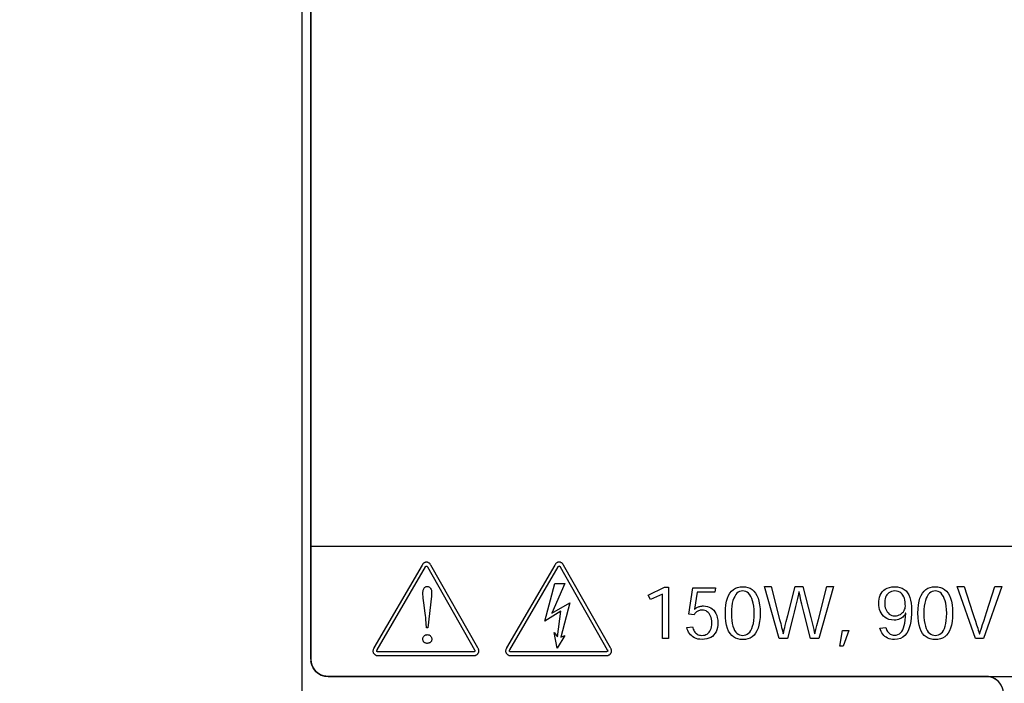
# Model space of a CAD drawing. Header units: inches. Extents: x 0.2 to 16.8, y 0.1 to 10.8.
# Tile 3 of 36: x 2.98 to 4.117, y 3.761 to 4.527. Entities that reach past the tile are written whole.
import ezdxf

# ---------------------------------------------------------------- set-up
doc = ezdxf.new("R2010")
doc.units = ezdxf.units.IN
doc.header["$LTSCALE"] = 0.935
doc.header["$MEASUREMENT"] = 0
doc.layers.get('0').update_dxf_attribs({"linetype": 'CONTINUOUS'})
doc.layers.add('DIMENSIONS', color=7, linetype='CONTINUOUS')
doc.styles.get("Standard").update_dxf_attribs({"font": 'txt', "width": 0.8})
doc.dimstyles.new('DIMSTYLE_1', dxfattribs={"dimtxt": 0.125, "dimasz": 0.18, "dimexe": 0.18, "dimexo": 0.0625, "dimgap": 0.09, "dimtad": 0, "dimtih": 1, "dimtoh": 1, "dimdec": 3, "dimzin": 4, "dimdsep": 46, "dimtxsty": 'STANDARD', "dimblk": '_FILLED', "dimblk1": '_FILLED', "dimblk2": '_FILLED', "dimcen": 0.09, "dimadec": 0, "dimazin": 0, "dimtp": 0.001, "dimtm": 0.001, "dimtfac": 1, "dimtdec": 3, "dimtofl": 0, "dimtmove": 0, "dimatfit": 3, "dimldrblk": '_FILLED', "dimfxl": 1, "dimtolj": 1, "dimtzin": 4, "dimarcsym": 0})

# ---------------------------------------------------------------- blocks, each defined once
blk = doc.blocks.new('*D7')
at = {"layer": 'DIMENSIONS', "color": 2, "linetype": 'CONTINUOUS'}
blk.add_line((3.3386, 2.9354), (2.6188, 2.9354), dxfattribs=at)
at = {"layer": 'DIMENSIONS', "color": 2, "linetype": 'CONTINUOUS', "width": 0.8}
for s, p in [('[', (1.7563, 2.8729)), (']', (2.4563, 2.8729)), ('2X -', (0.7313, 2.8729)), ('4.821', (1.1313, 2.8729)), ('122.45', (1.8563, 2.8729))]:
    blk.add_text(s, height=0.125, dxfattribs=at).set_placement(p)
blk = doc.blocks.new('_FILLED')
at = {"color": 0, "linetype": 'BYBLOCK'}
blk.add_solid([(0, 0), (-1, 0.1736), (-1, -0.1736)], dxfattribs=at)

msp = doc.modelspace()

# ---------------------------------------------------------------- linework, layer by layer
at = {"color": 7, "linetype": 'CONTINUOUS'}
for p, q in [((3.3063, 2.7364), (3.3063, 7.8784)), ((3.3163, 7.8484), (3.3163, 3.7884)), ((3.3164, 3.7884), (3.3164, 7.8484)), ((4.4164, 3.9184), (3.3164, 3.9184)), ((3.4481, 3.8999), (3.4476, 3.8997)), ((3.4486, 3.9001), (3.4481, 3.8999)), ((3.449, 3.9002), (3.4486, 3.9001)), ((3.4495, 3.9003), (3.449, 3.9002)), ((3.45, 3.9003), (3.4495, 3.9003)), ((3.4505, 3.9003), (3.45, 3.9003)), ((3.451, 3.9002), (3.4505, 3.9003)), ((3.4515, 3.9001), (3.451, 3.9002)), ((3.452, 3.8999), (3.4515, 3.9001)), ((3.4524, 3.8997), (3.452, 3.8999)), ((3.6008, 3.8998), (3.6004, 3.8995)), ((3.6013, 3.9), (3.6008, 3.8998)), ((3.6018, 3.9002), (3.6013, 3.9)), ((3.6022, 3.9003), (3.6018, 3.9002)), ((3.6027, 3.9004), (3.6022, 3.9003)), ((3.6032, 3.9004), (3.6027, 3.9004)), ((3.6037, 3.9004), (3.6032, 3.9004)), ((3.6042, 3.9003), (3.6037, 3.9004)), ((3.6047, 3.9002), (3.6042, 3.9003)), ((3.6052, 3.9), (3.6047, 3.9002)), ((3.6056, 3.8997), (3.6052, 3.9)), ((3.6061, 3.8995), (3.6056, 3.8997)), ((3.4449, 3.8969), (3.3893, 3.8013)), ((3.3931, 3.7991), (3.4487, 3.8948)), ((3.4452, 3.8975), (3.4449, 3.8969)), ((3.4456, 3.8979), (3.4452, 3.8975)), ((3.4459, 3.8984), (3.4456, 3.8979)), ((3.4463, 3.8988), (3.4459, 3.8984)), ((3.4467, 3.8991), (3.4463, 3.8988)), ((3.4472, 3.8995), (3.4467, 3.8991)), ((3.4476, 3.8997), (3.4472, 3.8995)), ((3.4487, 3.8948), (3.4488, 3.8949)), ((3.4488, 3.8949), (3.4489, 3.8951)), ((3.4489, 3.8951), (3.4491, 3.8953)), ((3.4491, 3.8953), (3.4492, 3.8954)), ((3.4492, 3.8954), (3.4493, 3.8955)), ((3.4493, 3.8955), (3.4494, 3.8956)), ((3.4494, 3.8956), (3.4495, 3.8957)), ((3.4495, 3.8957), (3.4496, 3.8958)), ((3.4496, 3.8958), (3.4497, 3.8959)), ((3.4497, 3.8959), (3.4498, 3.8959)), ((3.4498, 3.8959), (3.4499, 3.8959)), ((3.4499, 3.8959), (3.45, 3.8959)), ((3.45, 3.8959), (3.4501, 3.8959)), ((3.4501, 3.8959), (3.4502, 3.8959)), ((3.4502, 3.8959), (3.4503, 3.8959)), ((3.4503, 3.8959), (3.4504, 3.8958)), ((3.4504, 3.8958), (3.4505, 3.8957)), ((3.4505, 3.8957), (3.4506, 3.8956)), ((3.4506, 3.8956), (3.4507, 3.8955)), ((3.4507, 3.8955), (3.4508, 3.8954)), ((3.4508, 3.8954), (3.4509, 3.8953)), ((3.4509, 3.8953), (3.451, 3.8951)), ((3.451, 3.8951), (3.4511, 3.8949)), ((3.4511, 3.8949), (3.4513, 3.8948)), ((3.4513, 3.8948), (3.5056, 3.7991)), ((3.4529, 3.8994), (3.4524, 3.8997)), ((3.4533, 3.8991), (3.4529, 3.8994)), ((3.4537, 3.8987), (3.4533, 3.8991)), ((3.4541, 3.8984), (3.4537, 3.8987)), ((3.4544, 3.8979), (3.4541, 3.8984)), ((3.4548, 3.8974), (3.4544, 3.8979)), ((3.4551, 3.8969), (3.4548, 3.8974)), ((3.5094, 3.8013), (3.4551, 3.8969)), ((3.5981, 3.897), (3.5424, 3.8013)), ((3.5463, 3.7991), (3.6019, 3.8948)), ((3.5984, 3.8975), (3.5981, 3.897)), ((3.5988, 3.898), (3.5984, 3.8975)), ((3.5991, 3.8984), (3.5988, 3.898)), ((3.5995, 3.8988), (3.5991, 3.8984)), ((3.5999, 3.8992), (3.5995, 3.8988)), ((3.6004, 3.8995), (3.5999, 3.8992)), ((3.6019, 3.8948), (3.6021, 3.8952)), ((3.6021, 3.8952), (3.6023, 3.8953)), ((3.6023, 3.8953), (3.6024, 3.8955)), ((3.6024, 3.8955), (3.6025, 3.8956)), ((3.6025, 3.8956), (3.6026, 3.8957)), ((3.6026, 3.8957), (3.6027, 3.8958)), ((3.6027, 3.8958), (3.6028, 3.8959)), ((3.6028, 3.8959), (3.6029, 3.8959)), ((3.6029, 3.8959), (3.603, 3.8959)), ((3.603, 3.8959), (3.6031, 3.896)), ((3.6031, 3.896), (3.6033, 3.896)), ((3.6033, 3.896), (3.6034, 3.8959)), ((3.6034, 3.8959), (3.6035, 3.8959)), ((3.6035, 3.8959), (3.6036, 3.8959)), ((3.6036, 3.8959), (3.6037, 3.8958)), ((3.6037, 3.8958), (3.6038, 3.8957)), ((3.6038, 3.8957), (3.6039, 3.8956)), ((3.6039, 3.8956), (3.604, 3.8955)), ((3.604, 3.8955), (3.6041, 3.8953)), ((3.6041, 3.8953), (3.6042, 3.8952)), ((3.6042, 3.8952), (3.6045, 3.8948)), ((3.6045, 3.8948), (3.6588, 3.7992)), ((3.6065, 3.8992), (3.6061, 3.8995)), ((3.6069, 3.8988), (3.6065, 3.8992)), ((3.6073, 3.8984), (3.6069, 3.8988)), ((3.6076, 3.898), (3.6073, 3.8984)), ((3.608, 3.8975), (3.6076, 3.898)), ((3.6083, 3.897), (3.608, 3.8975)), ((3.6626, 3.8014), (3.6083, 3.897)), ((3.4458, 3.8651), (3.4459, 3.8661)), ((3.4459, 3.8661), (3.446, 3.867)), ((3.446, 3.867), (3.4462, 3.8679)), ((3.4462, 3.8679), (3.4464, 3.8688)), ((3.4464, 3.8688), (3.4468, 3.8696)), ((3.4468, 3.8696), (3.4472, 3.8703)), ((3.4472, 3.8703), (3.4477, 3.871)), ((3.4477, 3.871), (3.4483, 3.8715)), ((3.4483, 3.8715), (3.449, 3.8719)), ((3.449, 3.8719), (3.4498, 3.8721)), ((3.4498, 3.8721), (3.4507, 3.8722)), ((3.4507, 3.8722), (3.4518, 3.8721)), ((3.4518, 3.8721), (3.4528, 3.8718)), ((3.4528, 3.8718), (3.4536, 3.8714)), ((3.4536, 3.8714), (3.4543, 3.8707)), ((3.4543, 3.8707), (3.4548, 3.8699)), ((3.4548, 3.8699), (3.4553, 3.869)), ((3.4553, 3.869), (3.4556, 3.8679)), ((3.4556, 3.8679), (3.4558, 3.8667)), ((3.4558, 3.8667), (3.4559, 3.8654)), ((3.5865, 3.8324), (3.598, 3.8756)), ((3.6096, 3.8756), (3.5948, 3.8413)), ((3.598, 3.8756), (3.6096, 3.8756)), ((3.7061, 3.8622), (3.7249, 3.8714)), ((3.7249, 3.8714), (3.7293, 3.8714)), ((3.7293, 3.8714), (3.7293, 3.8122)), ((3.753, 3.8404), (3.7574, 3.8709)), ((3.7574, 3.8709), (3.7837, 3.8709)), ((3.7837, 3.8709), (3.7829, 3.8656)), ((3.8004, 3.8647), (3.8023, 3.867)), ((3.8023, 3.867), (3.8044, 3.8688)), ((3.8044, 3.8688), (3.8067, 3.8702)), ((3.8067, 3.8702), (3.8093, 3.8712)), ((3.8093, 3.8712), (3.8121, 3.8718)), ((3.8116, 3.8665), (3.81, 3.8656)), ((3.8133, 3.867), (3.8116, 3.8665)), ((3.8121, 3.8718), (3.8152, 3.872)), ((3.8151, 3.8671), (3.8133, 3.867)), ((3.8152, 3.8671), (3.8151, 3.8671)), ((3.8152, 3.872), (3.8182, 3.8718)), ((3.8169, 3.867), (3.8152, 3.8671)), ((3.8186, 3.8664), (3.8169, 3.867)), ((3.8182, 3.8718), (3.821, 3.8712)), ((3.8203, 3.8656), (3.8186, 3.8664)), ((3.821, 3.8712), (3.8236, 3.8702)), ((3.8236, 3.8702), (3.826, 3.8688)), ((3.826, 3.8688), (3.8281, 3.8669)), ((3.8281, 3.8669), (3.8299, 3.8646)), ((3.8401, 3.8723), (3.8479, 3.8723)), ((3.8574, 3.8122), (3.8401, 3.8723)), ((3.8479, 3.8723), (3.8578, 3.8341)), ((3.8671, 3.8387), (3.8756, 3.8723)), ((3.8756, 3.8723), (3.8847, 3.8723)), ((3.88, 3.866), (3.8795, 3.8635)), ((3.8802, 3.866), (3.88, 3.866)), ((3.8813, 3.861), (3.8802, 3.866)), ((3.8847, 3.8723), (3.8938, 3.8363)), ((3.9025, 3.8341), (3.9123, 3.8723)), ((3.9201, 3.8723), (3.9029, 3.8122)), ((3.9123, 3.8723), (3.9201, 3.8723)), ((3.975, 3.8643), (3.9763, 3.8662)), ((3.9763, 3.8662), (3.9779, 3.8679)), ((3.9779, 3.8679), (3.9798, 3.8693)), ((3.9798, 3.8693), (3.982, 3.8704)), ((3.982, 3.8704), (3.9845, 3.8713)), ((3.9854, 3.8659), (3.984, 3.8651)), ((3.9845, 3.8713), (3.9873, 3.8718)), ((3.9869, 3.8666), (3.9854, 3.8659)), ((3.9887, 3.867), (3.9869, 3.8666)), ((3.9873, 3.8718), (3.9905, 3.872)), ((3.9908, 3.8671), (3.9887, 3.867)), ((3.9905, 3.872), (3.9938, 3.8718)), ((3.9929, 3.867), (3.9908, 3.8671)), ((3.9947, 3.8665), (3.9929, 3.867)), ((3.9938, 3.8718), (3.9967, 3.8712)), ((3.9964, 3.8658), (3.9947, 3.8665)), ((3.9979, 3.8649), (3.9964, 3.8658)), ((3.9967, 3.8712), (3.9994, 3.8702)), ((3.9994, 3.8702), (4.0017, 3.8689)), ((4.0017, 3.8689), (4.0037, 3.8671)), ((4.0037, 3.8671), (4.0055, 3.865)), ((4.0227, 3.8647), (4.0246, 3.867)), ((4.0246, 3.867), (4.0267, 3.8688)), ((4.0267, 3.8688), (4.029, 3.8702)), ((4.029, 3.8702), (4.0316, 3.8712)), ((4.0316, 3.8712), (4.0344, 3.8718)), ((4.034, 3.8665), (4.0324, 3.8656)), ((4.0357, 3.867), (4.034, 3.8665)), ((4.0344, 3.8718), (4.0375, 3.872)), ((4.0374, 3.8671), (4.0357, 3.867)), ((4.0375, 3.8671), (4.0374, 3.8671)), ((4.0375, 3.872), (4.0405, 3.8718)), ((4.0393, 3.867), (4.0375, 3.8671)), ((4.041, 3.8664), (4.0393, 3.867)), ((4.0405, 3.8718), (4.0434, 3.8712)), ((4.0426, 3.8656), (4.041, 3.8664)), ((4.0434, 3.8712), (4.046, 3.8702)), ((4.046, 3.8702), (4.0483, 3.8688)), ((4.0483, 3.8688), (4.0504, 3.8669)), ((4.0504, 3.8669), (4.0523, 3.8646)), ((4.0627, 3.8723), (4.0708, 3.8723)), ((4.0839, 3.8122), (4.0627, 3.8723)), ((4.0708, 3.8723), (4.0805, 3.8423)), ((4.1145, 3.8723), (4.0933, 3.8122)), ((4.0967, 3.8424), (4.1064, 3.8723)), ((4.1064, 3.8723), (4.1145, 3.8723)), ((3.4458, 3.8642), (3.4458, 3.8651)), ((3.4458, 3.8628), (3.4458, 3.8642)), ((3.446, 3.861), (3.4458, 3.8628)), ((3.4462, 3.8587), (3.446, 3.861)), ((3.4465, 3.8561), (3.4462, 3.8587)), ((3.4469, 3.8533), (3.4465, 3.8561)), ((3.4557, 3.861), (3.4514, 3.8244)), ((3.4559, 3.8626), (3.4557, 3.861)), ((3.4559, 3.8654), (3.4559, 3.864)), ((3.4559, 3.864), (3.4559, 3.8626)), ((3.7086, 3.8571), (3.7061, 3.8622)), ((3.7224, 3.8635), (3.7086, 3.8571)), ((3.7224, 3.8122), (3.7224, 3.8635)), ((3.7624, 3.8656), (3.7595, 3.8461)), ((3.7829, 3.8656), (3.7624, 3.8656)), ((3.7957, 3.8512), (3.7965, 3.8552)), ((3.7965, 3.8552), (3.7975, 3.8588)), ((3.7975, 3.8588), (3.7988, 3.862)), ((3.7988, 3.862), (3.8004, 3.8647)), ((3.8038, 3.856), (3.803, 3.853)), ((3.8047, 3.8587), (3.8038, 3.856)), ((3.8059, 3.8609), (3.8047, 3.8587)), ((3.8071, 3.8629), (3.8059, 3.8609)), ((3.8085, 3.8644), (3.8071, 3.8629)), ((3.81, 3.8656), (3.8085, 3.8644)), ((3.8218, 3.8644), (3.8203, 3.8656)), ((3.8232, 3.8628), (3.8218, 3.8644)), ((3.8245, 3.8609), (3.8232, 3.8628)), ((3.8256, 3.8586), (3.8245, 3.8609)), ((3.8265, 3.8559), (3.8256, 3.8586)), ((3.8273, 3.8529), (3.8265, 3.8559)), ((3.8299, 3.8646), (3.8315, 3.8619)), ((3.8315, 3.8619), (3.8328, 3.8588)), ((3.8328, 3.8588), (3.8339, 3.8552)), ((3.8339, 3.8552), (3.8346, 3.8511)), ((3.8784, 3.8586), (3.8773, 3.8538)), ((3.8795, 3.8635), (3.8784, 3.8586)), ((3.8824, 3.8563), (3.8813, 3.861)), ((3.8835, 3.8517), (3.8824, 3.8563)), ((3.9722, 3.8526), (3.9723, 3.8552)), ((3.9723, 3.8552), (3.9727, 3.8576)), ((3.9727, 3.8576), (3.9732, 3.86)), ((3.9732, 3.86), (3.974, 3.8623)), ((3.974, 3.8623), (3.975, 3.8643)), ((3.9792, 3.8547), (3.9791, 3.8529)), ((3.9794, 3.8565), (3.9792, 3.8547)), ((3.9797, 3.8582), (3.9794, 3.8565)), ((3.9802, 3.8598), (3.9797, 3.8582)), ((3.9809, 3.8614), (3.9802, 3.8598)), ((3.9817, 3.8628), (3.9809, 3.8614)), ((3.9828, 3.864), (3.9817, 3.8628)), ((3.984, 3.8651), (3.9828, 3.864)), ((3.9991, 3.8636), (3.9979, 3.8649)), ((4.0002, 3.8622), (3.9991, 3.8636)), ((4.0011, 3.8605), (4.0002, 3.8622)), ((4.0018, 3.8587), (4.0011, 3.8605)), ((4.0023, 3.8566), (4.0018, 3.8587)), ((4.0027, 3.8544), (4.0023, 3.8566)), ((4.0029, 3.852), (4.0027, 3.8544)), ((4.0055, 3.865), (4.0069, 3.8626)), ((4.0069, 3.8626), (4.0081, 3.8597)), ((4.0081, 3.8597), (4.009, 3.8565)), ((4.009, 3.8565), (4.0096, 3.853)), ((4.0181, 3.8512), (4.0188, 3.8552)), ((4.0188, 3.8552), (4.0198, 3.8588)), ((4.0198, 3.8588), (4.0212, 3.862)), ((4.0212, 3.862), (4.0227, 3.8647)), ((4.0261, 3.856), (4.0254, 3.853)), ((4.0271, 3.8587), (4.0261, 3.856)), ((4.0282, 3.8609), (4.0271, 3.8587)), ((4.0294, 3.8629), (4.0282, 3.8609)), ((4.0308, 3.8644), (4.0294, 3.8629)), ((4.0324, 3.8656), (4.0308, 3.8644)), ((4.0441, 3.8644), (4.0426, 3.8656)), ((4.0455, 3.8628), (4.0441, 3.8644)), ((4.0468, 3.8609), (4.0455, 3.8628)), ((4.0479, 3.8586), (4.0468, 3.8609)), ((4.0489, 3.8559), (4.0479, 3.8586)), ((4.0496, 3.8529), (4.0489, 3.8559)), ((4.0523, 3.8646), (4.0539, 3.8619)), ((4.0539, 3.8619), (4.0552, 3.8588)), ((4.0552, 3.8588), (4.0562, 3.8552)), ((4.0562, 3.8552), (4.0569, 3.8511)), ((3.4485, 3.8415), (3.4469, 3.8533)), ((3.6052, 3.8437), (3.5865, 3.8324)), ((3.5948, 3.8413), (3.6156, 3.8534)), ((3.6012, 3.8141), (3.6052, 3.8437)), ((3.6156, 3.8534), (3.6052, 3.8138)), ((3.7595, 3.8461), (3.7597, 3.8461)), ((3.7597, 3.8461), (3.7603, 3.8466)), ((3.7603, 3.8466), (3.7609, 3.8471)), ((3.7609, 3.8471), (3.7616, 3.8475)), ((3.7618, 3.8429), (3.7611, 3.8423)), ((3.7616, 3.8475), (3.7623, 3.848)), ((3.7626, 3.8435), (3.7618, 3.8429)), ((3.7623, 3.848), (3.7631, 3.8484)), ((3.7634, 3.8439), (3.7626, 3.8435)), ((3.7631, 3.8484), (3.7639, 3.8487)), ((3.7642, 3.8443), (3.7634, 3.8439)), ((3.7639, 3.8487), (3.7648, 3.849)), ((3.7652, 3.8446), (3.7642, 3.8443)), ((3.7648, 3.849), (3.7657, 3.8493)), ((3.7661, 3.8448), (3.7652, 3.8446)), ((3.7657, 3.8493), (3.7667, 3.8495)), ((3.7672, 3.845), (3.7661, 3.8448)), ((3.7667, 3.8495), (3.7678, 3.8497)), ((3.7683, 3.845), (3.7672, 3.845)), ((3.7678, 3.8497), (3.7688, 3.8498)), ((3.7699, 3.8449), (3.7683, 3.845)), ((3.7688, 3.8498), (3.77, 3.8498)), ((3.7714, 3.8446), (3.7699, 3.8449)), ((3.77, 3.8498), (3.7722, 3.8497)), ((3.7728, 3.844), (3.7714, 3.8446)), ((3.7722, 3.8497), (3.7743, 3.8493)), ((3.7742, 3.8432), (3.7728, 3.844)), ((3.7753, 3.8423), (3.7742, 3.8432)), ((3.7743, 3.8493), (3.7764, 3.8486)), ((3.7764, 3.8486), (3.7783, 3.8476)), ((3.7783, 3.8476), (3.78, 3.8464)), ((3.78, 3.8464), (3.7816, 3.8449)), ((3.7816, 3.8449), (3.783, 3.8431)), ((3.783, 3.8431), (3.7842, 3.8411)), ((3.7951, 3.8416), (3.7953, 3.8466)), ((3.7953, 3.8466), (3.7957, 3.8512)), ((3.8021, 3.8457), (3.802, 3.8415)), ((3.8025, 3.8495), (3.8021, 3.8457)), ((3.803, 3.853), (3.8025, 3.8495)), ((3.8279, 3.8495), (3.8273, 3.8529)), ((3.8282, 3.8457), (3.8279, 3.8495)), ((3.8284, 3.8415), (3.8282, 3.8457)), ((3.8346, 3.8511), (3.8351, 3.8466)), ((3.8351, 3.8466), (3.8352, 3.8415)), ((3.8762, 3.8493), (3.8746, 3.8426)), ((3.8773, 3.8538), (3.8762, 3.8493)), ((3.8846, 3.8472), (3.8835, 3.8517)), ((3.8856, 3.8428), (3.8846, 3.8472)), ((3.9723, 3.8504), (3.9722, 3.8526)), ((3.9726, 3.8482), (3.9723, 3.8504)), ((3.9731, 3.8459), (3.9726, 3.8482)), ((3.9739, 3.8438), (3.9731, 3.8459)), ((3.9749, 3.8417), (3.9739, 3.8438)), ((3.9791, 3.8529), (3.9792, 3.8511)), ((3.9792, 3.8511), (3.9794, 3.8494)), ((3.9794, 3.8494), (3.9798, 3.8477)), ((3.9798, 3.8477), (3.9803, 3.846)), ((3.9803, 3.846), (3.981, 3.8444)), ((3.981, 3.8444), (3.9819, 3.843)), ((3.9819, 3.843), (3.983, 3.8417)), ((3.9997, 3.8421), (4.0007, 3.8432)), ((4.0007, 3.8432), (4.0015, 3.8444)), ((4.0015, 3.8444), (4.0021, 3.8457)), ((4.0021, 3.8457), (4.0026, 3.8469)), ((4.0026, 3.8469), (4.0029, 3.8482)), ((4.003, 3.8495), (4.0029, 3.852)), ((4.0029, 3.8482), (4.003, 3.8494)), ((4.003, 3.8494), (4.003, 3.8495)), ((4.0096, 3.853), (4.01, 3.8491)), ((4.01, 3.8491), (4.0101, 3.8448)), ((4.0101, 3.8448), (4.01, 3.8404)), ((4.0175, 3.8416), (4.0176, 3.8466)), ((4.0176, 3.8466), (4.0181, 3.8512)), ((4.0244, 3.8457), (4.0243, 3.8415)), ((4.0248, 3.8495), (4.0244, 3.8457)), ((4.0254, 3.853), (4.0248, 3.8495)), ((4.0502, 3.8495), (4.0496, 3.8529)), ((4.0506, 3.8457), (4.0502, 3.8495)), ((4.0507, 3.8415), (4.0506, 3.8457)), ((4.0569, 3.8511), (4.0574, 3.8466)), ((4.0574, 3.8466), (4.0575, 3.8415)), ((3.4488, 3.8389), (3.4485, 3.8415)), ((3.4491, 3.8366), (3.4488, 3.8389)), ((3.4493, 3.8347), (3.4491, 3.8366)), ((3.4501, 3.8244), (3.4493, 3.8347)), ((3.7589, 3.8395), (3.753, 3.8404)), ((3.7594, 3.8403), (3.7589, 3.8395)), ((3.7599, 3.841), (3.7594, 3.8403)), ((3.7605, 3.8417), (3.7599, 3.841)), ((3.7611, 3.8423), (3.7605, 3.8417)), ((3.7764, 3.8411), (3.7753, 3.8423)), ((3.7773, 3.8397), (3.7764, 3.8411)), ((3.7781, 3.8382), (3.7773, 3.8397)), ((3.7787, 3.8365), (3.7781, 3.8382)), ((3.7792, 3.8346), (3.7787, 3.8365)), ((3.7795, 3.8325), (3.7792, 3.8346)), ((3.7796, 3.8303), (3.7795, 3.8325)), ((3.7842, 3.8411), (3.7851, 3.8388)), ((3.7851, 3.8388), (3.7858, 3.8363)), ((3.7858, 3.8363), (3.7863, 3.8336)), ((3.7863, 3.8336), (3.7864, 3.8306)), ((3.7951, 3.8415), (3.7951, 3.8416)), ((3.7953, 3.8363), (3.7951, 3.8415)), ((3.7957, 3.8317), (3.7953, 3.8363)), ((3.7965, 3.8275), (3.7957, 3.8317)), ((3.802, 3.8415), (3.8021, 3.837)), ((3.8021, 3.837), (3.8024, 3.8329)), ((3.8024, 3.8329), (3.803, 3.8294)), ((3.8274, 3.8294), (3.8279, 3.833)), ((3.8279, 3.833), (3.8282, 3.837)), ((3.8282, 3.837), (3.8284, 3.8415)), ((3.8346, 3.8319), (3.8339, 3.8277)), ((3.8351, 3.8364), (3.8346, 3.8319)), ((3.8352, 3.8415), (3.8351, 3.8364)), ((3.8578, 3.8341), (3.859, 3.8296)), ((3.8642, 3.8273), (3.8654, 3.832)), ((3.8654, 3.832), (3.8671, 3.8387)), ((3.8735, 3.8382), (3.867, 3.8122)), ((3.8746, 3.8426), (3.8735, 3.8382)), ((3.8933, 3.8122), (3.8856, 3.8428)), ((3.8938, 3.8363), (3.8949, 3.8318)), ((3.8949, 3.8318), (3.8961, 3.8272)), ((3.9008, 3.8273), (3.9025, 3.8341)), ((3.9761, 3.8398), (3.9749, 3.8417)), ((3.9777, 3.838), (3.9761, 3.8398)), ((3.9795, 3.8365), (3.9777, 3.838)), ((3.9816, 3.8352), (3.9795, 3.8365)), ((3.984, 3.8343), (3.9816, 3.8352)), ((3.983, 3.8417), (3.9842, 3.8405)), ((3.9868, 3.8337), (3.984, 3.8343)), ((3.9842, 3.8405), (3.9856, 3.8396)), ((3.9856, 3.8396), (3.9872, 3.8389)), ((3.9899, 3.8335), (3.9868, 3.8337)), ((3.9872, 3.8389), (3.989, 3.8385)), ((3.989, 3.8385), (3.9909, 3.8383)), ((3.9918, 3.8336), (3.9899, 3.8335)), ((3.9909, 3.8383), (3.9927, 3.8385)), ((3.9935, 3.8338), (3.9918, 3.8336)), ((3.9927, 3.8385), (3.9944, 3.8388)), ((3.9951, 3.8343), (3.9935, 3.8338)), ((3.9944, 3.8388), (3.9959, 3.8394)), ((3.9966, 3.8348), (3.9951, 3.8343)), ((3.9959, 3.8394), (3.9973, 3.8401)), ((3.9979, 3.8355), (3.9966, 3.8348)), ((3.9973, 3.8401), (3.9986, 3.841)), ((3.999, 3.8362), (3.9979, 3.8355)), ((3.9986, 3.841), (3.9997, 3.8421)), ((4, 3.837), (3.999, 3.8362)), ((4.0009, 3.8379), (4, 3.837)), ((4.0016, 3.8388), (4.0009, 3.8379)), ((4.0023, 3.8397), (4.0016, 3.8388)), ((4.0028, 3.8405), (4.0023, 3.8397)), ((4.0024, 3.8301), (4.0028, 3.8335)), ((4.0031, 3.8413), (4.0028, 3.8405)), ((4.0028, 3.8335), (4.0031, 3.8372)), ((4.0033, 3.8413), (4.0031, 3.8413)), ((4.0031, 3.8372), (4.0033, 3.8413)), ((4.0092, 3.8319), (4.0085, 3.828)), ((4.0097, 3.836), (4.0092, 3.8319)), ((4.01, 3.8404), (4.0097, 3.836)), ((4.0175, 3.8415), (4.0175, 3.8416)), ((4.0176, 3.8363), (4.0175, 3.8415)), ((4.0181, 3.8317), (4.0176, 3.8363)), ((4.0188, 3.8275), (4.0181, 3.8317)), ((4.0243, 3.8415), (4.0244, 3.837)), ((4.0244, 3.837), (4.0248, 3.8329)), ((4.0248, 3.8329), (4.0253, 3.8294)), ((4.0497, 3.8294), (4.0502, 3.833)), ((4.0502, 3.833), (4.0506, 3.837)), ((4.0506, 3.837), (4.0507, 3.8415)), ((4.0569, 3.8319), (4.0562, 3.8277)), ((4.0574, 3.8364), (4.0569, 3.8319)), ((4.0575, 3.8415), (4.0574, 3.8364)), ((4.0805, 3.8423), (4.0825, 3.8363)), ((4.0825, 3.8363), (4.0838, 3.8323)), ((4.0838, 3.8323), (4.0851, 3.8282)), ((4.0921, 3.8283), (4.0934, 3.8324)), ((4.0934, 3.8324), (4.0954, 3.8384)), ((4.0954, 3.8384), (4.0967, 3.8424)), ((3.4514, 3.8244), (3.4501, 3.8244)), ((3.7506, 3.825), (3.7573, 3.8257)), ((3.7511, 3.8231), (3.7506, 3.825)), ((3.7518, 3.8213), (3.7511, 3.8231)), ((3.7526, 3.8196), (3.7518, 3.8213)), ((3.7573, 3.8257), (3.7577, 3.8244)), ((3.7577, 3.8244), (3.7581, 3.8231)), ((3.7581, 3.8231), (3.7586, 3.8219)), ((3.7586, 3.8219), (3.7592, 3.8208)), ((3.7592, 3.8208), (3.7599, 3.8197)), ((3.7764, 3.8194), (3.7773, 3.8207)), ((3.7773, 3.8207), (3.7781, 3.8222)), ((3.7781, 3.8222), (3.7787, 3.8239)), ((3.7787, 3.8239), (3.7792, 3.8258)), ((3.7792, 3.8258), (3.7795, 3.8279)), ((3.7795, 3.8279), (3.7796, 3.8303)), ((3.7852, 3.8224), (3.7843, 3.8201)), ((3.7859, 3.8249), (3.7852, 3.8224)), ((3.7863, 3.8277), (3.7859, 3.8249)), ((3.7864, 3.8306), (3.7863, 3.8277)), ((3.7976, 3.8239), (3.7965, 3.8275)), ((3.7989, 3.8208), (3.7976, 3.8239)), ((3.8005, 3.8181), (3.7989, 3.8208)), ((3.803, 3.8294), (3.8037, 3.8263)), ((3.8037, 3.8263), (3.8047, 3.8237)), ((3.8047, 3.8237), (3.8058, 3.8215)), ((3.8058, 3.8215), (3.807, 3.8197)), ((3.8234, 3.8197), (3.8246, 3.8215)), ((3.8246, 3.8215), (3.8257, 3.8237)), ((3.8257, 3.8237), (3.8266, 3.8264)), ((3.8266, 3.8264), (3.8274, 3.8294)), ((3.8316, 3.821), (3.83, 3.8183)), ((3.8329, 3.8241), (3.8316, 3.821)), ((3.8339, 3.8277), (3.8329, 3.8241)), ((3.859, 3.8296), (3.8601, 3.8249)), ((3.8601, 3.8249), (3.8607, 3.8225)), ((3.8607, 3.8225), (3.8613, 3.8201)), ((3.8626, 3.8201), (3.8631, 3.8225)), ((3.8631, 3.8225), (3.8637, 3.825)), ((3.8637, 3.825), (3.8642, 3.8273)), ((3.8961, 3.8272), (3.8972, 3.8225)), ((3.8972, 3.8225), (3.8978, 3.8201)), ((3.8985, 3.8176), (3.8997, 3.8225)), ((3.8997, 3.8225), (3.9008, 3.8273)), ((3.9272, 3.8034), (3.9302, 3.8216)), ((3.9302, 3.8216), (3.9376, 3.8216)), ((3.9376, 3.8216), (3.9313, 3.8034)), ((3.9735, 3.8241), (3.9803, 3.8249)), ((3.9742, 3.8221), (3.9735, 3.8241)), ((3.975, 3.8203), (3.9742, 3.8221)), ((3.9759, 3.8187), (3.975, 3.8203)), ((3.9803, 3.8249), (3.9807, 3.8237)), ((3.9807, 3.8237), (3.9812, 3.8226)), ((3.9812, 3.8226), (3.9817, 3.8215)), ((3.9817, 3.8215), (3.9823, 3.8205)), ((3.9823, 3.8205), (3.983, 3.8195)), ((3.9975, 3.8187), (3.9988, 3.8203)), ((3.9988, 3.8203), (3.9999, 3.8222)), ((3.9999, 3.8222), (4.0009, 3.8245)), ((4.0009, 3.8245), (4.0017, 3.8271)), ((4.0017, 3.8271), (4.0024, 3.8301)), ((4.0061, 3.8212), (4.0045, 3.8183)), ((4.0075, 3.8245), (4.0061, 3.8212)), ((4.0085, 3.828), (4.0075, 3.8245)), ((4.0199, 3.8239), (4.0188, 3.8275)), ((4.0212, 3.8208), (4.0199, 3.8239)), ((4.0228, 3.8181), (4.0212, 3.8208)), ((4.0253, 3.8294), (4.0261, 3.8263)), ((4.0261, 3.8263), (4.027, 3.8237)), ((4.027, 3.8237), (4.0281, 3.8215)), ((4.0281, 3.8215), (4.0293, 3.8197)), ((4.0457, 3.8197), (4.0469, 3.8215)), ((4.0469, 3.8215), (4.048, 3.8237)), ((4.048, 3.8237), (4.049, 3.8264)), ((4.049, 3.8264), (4.0497, 3.8294)), ((4.0539, 3.821), (4.0523, 3.8183)), ((4.0552, 3.8241), (4.0539, 3.821)), ((4.0562, 3.8277), (4.0552, 3.8241)), ((4.0851, 3.8282), (4.0858, 3.8262)), ((4.0858, 3.8262), (4.0865, 3.8241)), ((4.0865, 3.8241), (4.0871, 3.8219)), ((4.0871, 3.8219), (4.0878, 3.8198)), ((4.0895, 3.8198), (4.0908, 3.8241)), ((4.0908, 3.8241), (4.0921, 3.8283)), ((3.4458, 3.8123), (3.4459, 3.8129)), ((3.4458, 3.8115), (3.4458, 3.8123)), ((3.4458, 3.8107), (3.4458, 3.8115)), ((3.446, 3.8099), (3.4458, 3.8107)), ((3.4459, 3.8129), (3.4462, 3.8136)), ((3.4463, 3.8092), (3.446, 3.8099)), ((3.4462, 3.8136), (3.4465, 3.8142)), ((3.4466, 3.8086), (3.4463, 3.8092)), ((3.4465, 3.8142), (3.4468, 3.8147)), ((3.4468, 3.8147), (3.4472, 3.8152)), ((3.4472, 3.8152), (3.4477, 3.8156)), ((3.4477, 3.8156), (3.4483, 3.816)), ((3.4483, 3.816), (3.4489, 3.8163)), ((3.4489, 3.8163), (3.4495, 3.8165)), ((3.4495, 3.8165), (3.4502, 3.8166)), ((3.4502, 3.8166), (3.4509, 3.8167)), ((3.4509, 3.8167), (3.4516, 3.8166)), ((3.4516, 3.8166), (3.4523, 3.8165)), ((3.4523, 3.8165), (3.4529, 3.8163)), ((3.4529, 3.8163), (3.4535, 3.816)), ((3.4535, 3.816), (3.4541, 3.8156)), ((3.4541, 3.8156), (3.4546, 3.8151)), ((3.4546, 3.8151), (3.455, 3.8146)), ((3.455, 3.8146), (3.4554, 3.8141)), ((3.4556, 3.8093), (3.4552, 3.8087)), ((3.4554, 3.8141), (3.4557, 3.8135)), ((3.4559, 3.81), (3.4556, 3.8093)), ((3.4557, 3.8135), (3.4559, 3.8129)), ((3.4559, 3.8129), (3.456, 3.8122)), ((3.456, 3.8107), (3.4559, 3.81)), ((3.456, 3.8122), (3.4561, 3.8115)), ((3.4561, 3.8115), (3.456, 3.8107)), ((3.5975, 3.8191), (3.6012, 3.8141)), ((3.6009, 3.8011), (3.5975, 3.8191)), ((3.6098, 3.8159), (3.6009, 3.8011)), ((3.6052, 3.8138), (3.6098, 3.8159)), ((3.7293, 3.8122), (3.7224, 3.8122)), ((3.7536, 3.818), (3.7526, 3.8196)), ((3.7548, 3.8165), (3.7536, 3.818)), ((3.7562, 3.8152), (3.7548, 3.8165)), ((3.7577, 3.814), (3.7562, 3.8152)), ((3.7594, 3.813), (3.7577, 3.814)), ((3.7613, 3.8122), (3.7594, 3.813)), ((3.7599, 3.8197), (3.7607, 3.8188)), ((3.7607, 3.8188), (3.7616, 3.8179)), ((3.7634, 3.8116), (3.7613, 3.8122)), ((3.7616, 3.8179), (3.7626, 3.8172)), ((3.7626, 3.8172), (3.7638, 3.8166)), ((3.7657, 3.8113), (3.7634, 3.8116)), ((3.7638, 3.8166), (3.7651, 3.8162)), ((3.7651, 3.8162), (3.7665, 3.816)), ((3.7682, 3.8111), (3.7657, 3.8113)), ((3.7665, 3.816), (3.7681, 3.8159)), ((3.7681, 3.8159), (3.7697, 3.816)), ((3.7711, 3.8113), (3.7682, 3.8111)), ((3.7697, 3.816), (3.7713, 3.8162)), ((3.7737, 3.8117), (3.7711, 3.8113)), ((3.7713, 3.8162), (3.7727, 3.8167)), ((3.7727, 3.8167), (3.7741, 3.8174)), ((3.776, 3.8125), (3.7737, 3.8117)), ((3.7741, 3.8174), (3.7753, 3.8183)), ((3.7753, 3.8183), (3.7764, 3.8194)), ((3.7782, 3.8135), (3.776, 3.8125)), ((3.7801, 3.8147), (3.7782, 3.8135)), ((3.7817, 3.8163), (3.7801, 3.8147)), ((3.7831, 3.8181), (3.7817, 3.8163)), ((3.7843, 3.8201), (3.7831, 3.8181)), ((3.8024, 3.8159), (3.8005, 3.8181)), ((3.8045, 3.8141), (3.8024, 3.8159)), ((3.8068, 3.8127), (3.8045, 3.8141)), ((3.8094, 3.8118), (3.8068, 3.8127)), ((3.807, 3.8197), (3.8084, 3.8183)), ((3.8084, 3.8183), (3.8099, 3.8172)), ((3.8122, 3.8112), (3.8094, 3.8118)), ((3.8099, 3.8172), (3.8116, 3.8165)), ((3.8116, 3.8165), (3.8133, 3.816)), ((3.8152, 3.811), (3.8122, 3.8112)), ((3.8133, 3.816), (3.8152, 3.8159)), ((3.8152, 3.8159), (3.817, 3.816)), ((3.8183, 3.8112), (3.8152, 3.811)), ((3.817, 3.816), (3.8188, 3.8165)), ((3.8211, 3.8118), (3.8183, 3.8112)), ((3.8188, 3.8165), (3.8204, 3.8172)), ((3.8204, 3.8172), (3.822, 3.8183)), ((3.8237, 3.8128), (3.8211, 3.8118)), ((3.822, 3.8183), (3.8234, 3.8197)), ((3.8261, 3.8142), (3.8237, 3.8128)), ((3.8282, 3.816), (3.8261, 3.8142)), ((3.83, 3.8183), (3.8282, 3.816)), ((3.867, 3.8122), (3.8574, 3.8122)), ((3.8613, 3.8201), (3.8618, 3.8176)), ((3.8618, 3.8176), (3.862, 3.8176)), ((3.862, 3.8176), (3.8626, 3.8201)), ((3.9029, 3.8122), (3.8933, 3.8122)), ((3.8978, 3.8201), (3.8983, 3.8176)), ((3.8983, 3.8176), (3.8985, 3.8176)), ((3.977, 3.8172), (3.9759, 3.8187)), ((3.9781, 3.8158), (3.977, 3.8172)), ((3.9794, 3.8146), (3.9781, 3.8158)), ((3.9809, 3.8136), (3.9794, 3.8146)), ((3.9825, 3.8127), (3.9809, 3.8136)), ((3.9842, 3.812), (3.9825, 3.8127)), ((3.983, 3.8195), (3.9837, 3.8187)), ((3.9837, 3.8187), (3.9846, 3.8179)), ((3.9861, 3.8115), (3.9842, 3.812)), ((3.9846, 3.8179), (3.9855, 3.8173)), ((3.9855, 3.8173), (3.9865, 3.8167)), ((3.9881, 3.8112), (3.9861, 3.8115)), ((3.9865, 3.8167), (3.9877, 3.8163)), ((3.9877, 3.8163), (3.989, 3.8161)), ((3.9903, 3.8111), (3.9881, 3.8112)), ((3.989, 3.8161), (3.9904, 3.816)), ((3.994, 3.8115), (3.9903, 3.8111)), ((3.9904, 3.816), (3.9925, 3.8162)), ((3.9925, 3.8162), (3.9943, 3.8167)), ((3.9973, 3.8124), (3.994, 3.8115)), ((3.9943, 3.8167), (3.996, 3.8175)), ((3.996, 3.8175), (3.9975, 3.8187)), ((4.0001, 3.8139), (3.9973, 3.8124)), ((4.0025, 3.8158), (4.0001, 3.8139)), ((4.0045, 3.8183), (4.0025, 3.8158)), ((4.0247, 3.8159), (4.0228, 3.8181)), ((4.0268, 3.8141), (4.0247, 3.8159)), ((4.0291, 3.8127), (4.0268, 3.8141)), ((4.0317, 3.8118), (4.0291, 3.8127)), ((4.0293, 3.8197), (4.0307, 3.8183)), ((4.0307, 3.8183), (4.0323, 3.8172)), ((4.0345, 3.8112), (4.0317, 3.8118)), ((4.0323, 3.8172), (4.0339, 3.8165)), ((4.0339, 3.8165), (4.0357, 3.816)), ((4.0375, 3.811), (4.0345, 3.8112)), ((4.0357, 3.816), (4.0375, 3.8159)), ((4.0375, 3.8159), (4.0393, 3.816)), ((4.0406, 3.8112), (4.0375, 3.811)), ((4.0393, 3.816), (4.0411, 3.8165)), ((4.0434, 3.8118), (4.0406, 3.8112)), ((4.0411, 3.8165), (4.0428, 3.8172)), ((4.0428, 3.8172), (4.0443, 3.8183)), ((4.046, 3.8128), (4.0434, 3.8118)), ((4.0443, 3.8183), (4.0457, 3.8197)), ((4.0484, 3.8142), (4.046, 3.8128)), ((4.0505, 3.816), (4.0484, 3.8142)), ((4.0523, 3.8183), (4.0505, 3.816)), ((4.0933, 3.8122), (4.0839, 3.8122)), ((4.0878, 3.8198), (4.0884, 3.8176)), ((4.0884, 3.8176), (4.0888, 3.8176)), ((4.0888, 3.8176), (4.0895, 3.8198)), ((3.3883, 3.7986), (3.3882, 3.7981)), ((3.3882, 3.7981), (3.3882, 3.7976)), ((3.3882, 3.7976), (3.3882, 3.7971)), ((3.3884, 3.7991), (3.3883, 3.7986)), ((3.3885, 3.7997), (3.3884, 3.7991)), ((3.3887, 3.8002), (3.3885, 3.7997)), ((3.389, 3.8007), (3.3887, 3.8002)), ((3.3893, 3.8013), (3.389, 3.8007)), ((3.3926, 3.7979), (3.3927, 3.798)), ((3.3926, 3.7978), (3.3926, 3.7979)), ((3.3926, 3.7976), (3.3926, 3.7978)), ((3.3926, 3.7975), (3.3926, 3.7976)), ((3.3927, 3.7974), (3.3926, 3.7975)), ((3.3927, 3.7983), (3.3928, 3.7985)), ((3.3927, 3.7982), (3.3927, 3.7983)), ((3.3927, 3.798), (3.3927, 3.7982)), ((3.3927, 3.7974), (3.3927, 3.7974)), ((3.3928, 3.7985), (3.3929, 3.7987)), ((3.3929, 3.7987), (3.393, 3.7989)), ((3.393, 3.7989), (3.3931, 3.7991)), ((3.4471, 3.8081), (3.4466, 3.8086)), ((3.4475, 3.8077), (3.4471, 3.8081)), ((3.4481, 3.8074), (3.4475, 3.8077)), ((3.4486, 3.8071), (3.4481, 3.8074)), ((3.4492, 3.8069), (3.4486, 3.8071)), ((3.4498, 3.8067), (3.4492, 3.8069)), ((3.4503, 3.8066), (3.4498, 3.8067)), ((3.4509, 3.8066), (3.4503, 3.8066)), ((3.4514, 3.8067), (3.4509, 3.8066)), ((3.452, 3.8067), (3.4514, 3.8067)), ((3.4526, 3.8069), (3.452, 3.8067)), ((3.4532, 3.8071), (3.4526, 3.8069)), ((3.4538, 3.8074), (3.4532, 3.8071)), ((3.4543, 3.8078), (3.4538, 3.8074)), ((3.4548, 3.8082), (3.4543, 3.8078)), ((3.4552, 3.8087), (3.4548, 3.8082)), ((3.5056, 3.7991), (3.5057, 3.7989)), ((3.5057, 3.7989), (3.5058, 3.7987)), ((3.5058, 3.7987), (3.5058, 3.7985)), ((3.5058, 3.7985), (3.5059, 3.7984)), ((3.5059, 3.7984), (3.5059, 3.7982)), ((3.5059, 3.7982), (3.506, 3.798)), ((3.506, 3.7976), (3.5059, 3.7975)), ((3.5059, 3.7975), (3.5059, 3.7974)), ((3.506, 3.798), (3.506, 3.7979)), ((3.506, 3.7979), (3.506, 3.7978)), ((3.506, 3.7978), (3.506, 3.7977)), ((3.506, 3.7977), (3.506, 3.7976)), ((3.5097, 3.8008), (3.5094, 3.8013)), ((3.5099, 3.8002), (3.5097, 3.8008)), ((3.5101, 3.7997), (3.5099, 3.8002)), ((3.5103, 3.7991), (3.5101, 3.7997)), ((3.5104, 3.7986), (3.5103, 3.7991)), ((3.5104, 3.7981), (3.5104, 3.7986)), ((3.5104, 3.7976), (3.5104, 3.7981)), ((3.5104, 3.7971), (3.5104, 3.7976)), ((3.5415, 3.7987), (3.5414, 3.7981)), ((3.5414, 3.7981), (3.5414, 3.7976)), ((3.5414, 3.7976), (3.5414, 3.7971)), ((3.5416, 3.7992), (3.5415, 3.7987)), ((3.5417, 3.7997), (3.5416, 3.7992)), ((3.5419, 3.8003), (3.5417, 3.7997)), ((3.5422, 3.8008), (3.5419, 3.8003)), ((3.5424, 3.8013), (3.5422, 3.8008)), ((3.5458, 3.7979), (3.5459, 3.7981)), ((3.5458, 3.7978), (3.5458, 3.7979)), ((3.5458, 3.7977), (3.5458, 3.7978)), ((3.5458, 3.7976), (3.5458, 3.7977)), ((3.5459, 3.7975), (3.5458, 3.7976)), ((3.5459, 3.7984), (3.546, 3.7986)), ((3.5459, 3.7982), (3.5459, 3.7984)), ((3.5459, 3.7981), (3.5459, 3.7982)), ((3.5459, 3.7974), (3.5459, 3.7975)), ((3.5459, 3.7974), (3.5459, 3.7974)), ((3.546, 3.7986), (3.5461, 3.7987)), ((3.5461, 3.7987), (3.5462, 3.7989)), ((3.5462, 3.7989), (3.5463, 3.7991)), ((3.6588, 3.7992), (3.6589, 3.799)), ((3.6589, 3.799), (3.659, 3.7988)), ((3.659, 3.7988), (3.659, 3.7986)), ((3.659, 3.7986), (3.6591, 3.7984)), ((3.6591, 3.7984), (3.6591, 3.7982)), ((3.6591, 3.7982), (3.6592, 3.7981)), ((3.6592, 3.7976), (3.6591, 3.7975)), ((3.6591, 3.7975), (3.6591, 3.7975)), ((3.6591, 3.7975), (3.6591, 3.7974)), ((3.6592, 3.7981), (3.6592, 3.798)), ((3.6592, 3.798), (3.6592, 3.7978)), ((3.6592, 3.7978), (3.6592, 3.7977)), ((3.6592, 3.7977), (3.6592, 3.7976)), ((3.6629, 3.8008), (3.6626, 3.8014)), ((3.6631, 3.8003), (3.6629, 3.8008)), ((3.6633, 3.7997), (3.6631, 3.8003)), ((3.6635, 3.7992), (3.6633, 3.7997)), ((3.6636, 3.7987), (3.6635, 3.7992)), ((3.6636, 3.7981), (3.6636, 3.7987)), ((3.6636, 3.7976), (3.6636, 3.7981)), ((3.6636, 3.7971), (3.6636, 3.7976)), ((3.9313, 3.8034), (3.9272, 3.8034)), ((3.3164, 3.7884), (3.3166, 3.7857)), ((3.3882, 3.7971), (3.3883, 3.7966)), ((3.3883, 3.7966), (3.3885, 3.7961)), ((3.3885, 3.7961), (3.3886, 3.7956)), ((3.3886, 3.7956), (3.3889, 3.7952)), ((3.3889, 3.7952), (3.3891, 3.7948)), ((3.3891, 3.7948), (3.3895, 3.7944)), ((3.3895, 3.7944), (3.3898, 3.794)), ((3.3898, 3.794), (3.3902, 3.7937)), ((3.3902, 3.7937), (3.3906, 3.7934)), ((3.3906, 3.7934), (3.391, 3.7932)), ((3.391, 3.7932), (3.3915, 3.793)), ((3.3915, 3.793), (3.392, 3.7928)), ((3.392, 3.7928), (3.3926, 3.7926)), ((3.3926, 3.7926), (3.3931, 3.7925)), ((3.3927, 3.7973), (3.3927, 3.7974)), ((3.3928, 3.7973), (3.3927, 3.7973)), ((3.3929, 3.7972), (3.3928, 3.7973)), ((3.393, 3.7971), (3.3929, 3.7972)), ((3.3931, 3.7971), (3.393, 3.7971)), ((3.3932, 3.797), (3.3931, 3.7971)), ((3.3931, 3.7925), (3.3937, 3.7925)), ((3.3934, 3.797), (3.3932, 3.797)), ((3.3935, 3.797), (3.3934, 3.797)), ((3.3937, 3.7969), (3.3935, 3.797)), ((3.3939, 3.7969), (3.3937, 3.7969)), ((3.3937, 3.7925), (3.3943, 3.7925)), ((3.3941, 3.7969), (3.3939, 3.7969)), ((3.5045, 3.7969), (3.3941, 3.7969)), ((3.3943, 3.7925), (3.5042, 3.7925)), ((3.5042, 3.7925), (3.5048, 3.7925)), ((3.5047, 3.7969), (3.5045, 3.7969)), ((3.5049, 3.7969), (3.5047, 3.7969)), ((3.5048, 3.7925), (3.5054, 3.7925)), ((3.5051, 3.797), (3.5049, 3.7969)), ((3.5052, 3.797), (3.5051, 3.797)), ((3.5054, 3.7971), (3.5052, 3.797)), ((3.5055, 3.7971), (3.5054, 3.7971)), ((3.5054, 3.7925), (3.506, 3.7926)), ((3.5056, 3.7972), (3.5055, 3.7971)), ((3.5057, 3.7972), (3.5056, 3.7972)), ((3.5058, 3.7973), (3.5057, 3.7972)), ((3.5059, 3.7973), (3.5058, 3.7973)), ((3.5059, 3.7974), (3.5059, 3.7973)), ((3.506, 3.7926), (3.5065, 3.7928)), ((3.5065, 3.7928), (3.5071, 3.793)), ((3.5071, 3.793), (3.5075, 3.7932)), ((3.5075, 3.7932), (3.508, 3.7934)), ((3.508, 3.7934), (3.5084, 3.7937)), ((3.5084, 3.7937), (3.5088, 3.794)), ((3.5088, 3.794), (3.5091, 3.7944)), ((3.5091, 3.7944), (3.5094, 3.7948)), ((3.5094, 3.7948), (3.5097, 3.7952)), ((3.5097, 3.7952), (3.51, 3.7956)), ((3.51, 3.7956), (3.5101, 3.7961)), ((3.5101, 3.7961), (3.5103, 3.7966)), ((3.5103, 3.7966), (3.5104, 3.7971)), ((3.5414, 3.7971), (3.5415, 3.7966)), ((3.5415, 3.7966), (3.5417, 3.7962)), ((3.5417, 3.7962), (3.5418, 3.7957)), ((3.5418, 3.7957), (3.5421, 3.7953)), ((3.5421, 3.7953), (3.5423, 3.7948)), ((3.5423, 3.7948), (3.5426, 3.7944)), ((3.5426, 3.7944), (3.543, 3.7941)), ((3.543, 3.7941), (3.5434, 3.7938)), ((3.5434, 3.7938), (3.5438, 3.7935)), ((3.5438, 3.7935), (3.5442, 3.7932)), ((3.5442, 3.7932), (3.5447, 3.793)), ((3.5447, 3.793), (3.5452, 3.7928)), ((3.5452, 3.7928), (3.5458, 3.7927)), ((3.5458, 3.7927), (3.5463, 3.7926)), ((3.546, 3.7973), (3.5459, 3.7974)), ((3.5461, 3.7972), (3.546, 3.7973)), ((3.5463, 3.7971), (3.5461, 3.7972)), ((3.5464, 3.7971), (3.5463, 3.7971)), ((3.5463, 3.7926), (3.5469, 3.7925)), ((3.5466, 3.797), (3.5464, 3.7971)), ((3.5467, 3.797), (3.5466, 3.797)), ((3.5469, 3.797), (3.5467, 3.797)), ((3.5471, 3.797), (3.5469, 3.797)), ((3.5469, 3.7925), (3.5475, 3.7925)), ((3.5475, 3.7969), (3.5471, 3.797)), ((3.6574, 3.7969), (3.5475, 3.7969)), ((3.5475, 3.7925), (3.6574, 3.7925)), ((3.6577, 3.7969), (3.6574, 3.7969)), ((3.6574, 3.7925), (3.658, 3.7925)), ((3.6579, 3.797), (3.6577, 3.7969)), ((3.6581, 3.797), (3.6579, 3.797)), ((3.658, 3.7925), (3.6586, 3.7926)), ((3.6583, 3.797), (3.6581, 3.797)), ((3.6584, 3.7971), (3.6583, 3.797)), ((3.6586, 3.7971), (3.6584, 3.7971)), ((3.6587, 3.7972), (3.6586, 3.7971)), ((3.6586, 3.7926), (3.6592, 3.7927)), ((3.6588, 3.7972), (3.6587, 3.7972)), ((3.6589, 3.7973), (3.6588, 3.7972)), ((3.659, 3.7973), (3.6589, 3.7973)), ((3.6591, 3.7974), (3.659, 3.7973)), ((3.6592, 3.7927), (3.6597, 3.7928)), ((3.6597, 3.7928), (3.6603, 3.793)), ((3.6603, 3.793), (3.6607, 3.7932)), ((3.6607, 3.7932), (3.6612, 3.7935)), ((3.6612, 3.7935), (3.6616, 3.7938)), ((3.6616, 3.7938), (3.662, 3.7941)), ((3.662, 3.7941), (3.6623, 3.7944)), ((3.6623, 3.7944), (3.6626, 3.7948)), ((3.6626, 3.7948), (3.6629, 3.7953)), ((3.6629, 3.7953), (3.6632, 3.7957)), ((3.6632, 3.7957), (3.6633, 3.7962)), ((3.6633, 3.7962), (3.6635, 3.7966)), ((3.6635, 3.7966), (3.6636, 3.7971)), ((3.3166, 3.7857), (3.3171, 3.7831)), ((3.3171, 3.7831), (3.3166, 3.7857)), ((3.3171, 3.7831), (3.318, 3.7806)), ((3.318, 3.7806), (3.3171, 3.7831)), ((3.318, 3.7806), (3.3192, 3.7783)), ((3.3191, 3.7783), (3.318, 3.7806)), ((3.3206, 3.7762), (3.3191, 3.7783)), ((3.3192, 3.7783), (3.3207, 3.7762)), ((3.3222, 3.7743), (3.3206, 3.7762)), ((3.3207, 3.7762), (3.3225, 3.7743)), ((3.3242, 3.7726), (3.3222, 3.7743)), ((3.3225, 3.7743), (3.3245, 3.7726)), ((3.3263, 3.7712), (3.3242, 3.7726)), ((3.3245, 3.7726), (3.3267, 3.7711)), ((3.3286, 3.77), (3.3263, 3.7712)), ((3.3267, 3.7711), (3.3291, 3.77)), ((3.3311, 3.7691), (3.3286, 3.77)), ((3.3291, 3.77), (3.3317, 3.7691)), ((3.3337, 3.7686), (3.3311, 3.7691)), ((3.3317, 3.7691), (3.3344, 3.7686)), ((3.3364, 3.7684), (3.3337, 3.7686)), ((3.3344, 3.7686), (3.3372, 3.7684)), ((3.3363, 3.7684), (4.0963, 3.7684)), ((4.0964, 3.7684), (3.3364, 3.7684)), ((4.0963, 3.7684), (4.4164, 3.7684)), ((4.0991, 3.7682), (4.0964, 3.7684)), ((4.1017, 3.7677), (4.0991, 3.7682)), ((4.1042, 3.7669), (4.1017, 3.7677)), ((4.1065, 3.7657), (4.1042, 3.7669)), ((4.1086, 3.7643), (4.1065, 3.7657)), ((4.1105, 3.7626), (4.1086, 3.7643)), ((4.1122, 3.7607), (4.1105, 3.7626)), ((4.1137, 3.7585), (4.1122, 3.7607))]:
    msp.add_line(p, q, dxfattribs=at)
for centre, start, end in [((3.3363, 3.7884), 180, 270), ((4.0963, 3.7484), 0, 90)]:
    msp.add_arc(centre, 0.02, start, end, dxfattribs=at)

# ---------------------------------------------------------------- dimensions: what is measured, and where the dimension line sits
at = {"layer": 'DIMENSIONS', "color": 2, "linetype": 'CONTINUOUS'}
dim = msp.add_ordinate_dim(feature_location=(3.3386, 2.9354), offset=(-0.7198, 0), dtype=0, origin=(3.3568, 7.7564), text='2X -<>', dimstyle='DIMSTYLE_1', dxfattribs=at)
dim.commit()
dim.dimension.update_dxf_attribs({"geometry": '*D7', "text_midpoint": (1.6438, 2.9354)})

doc.saveas('drawing.dxf')
